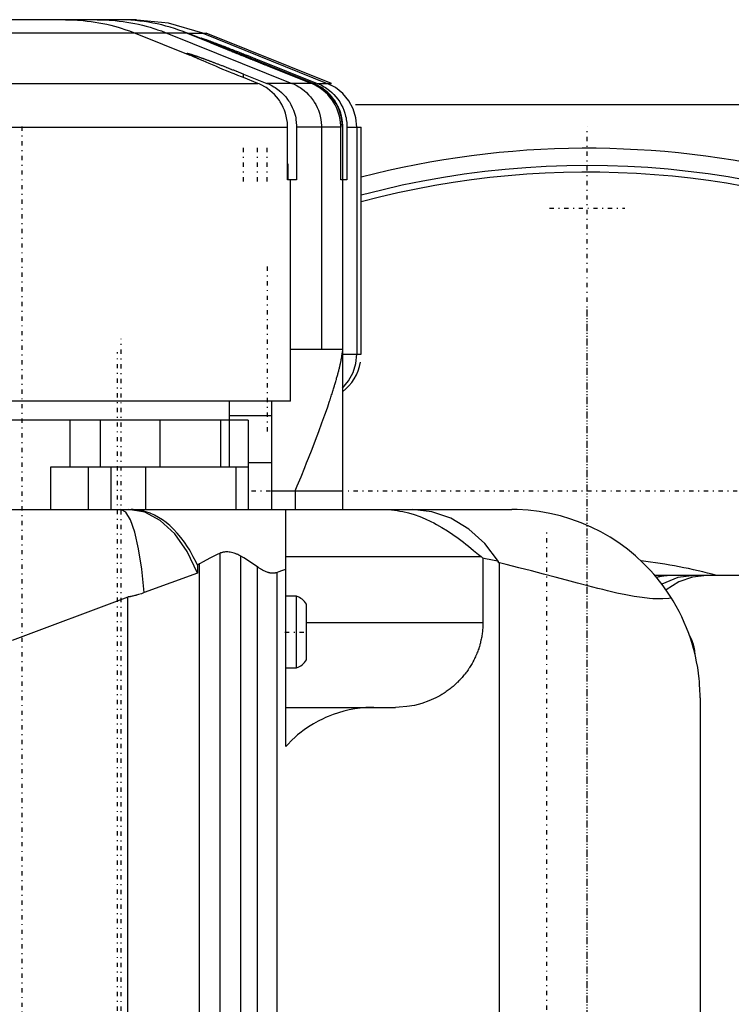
# Model space of a CAD drawing. Extents: x -526 to 218, y -128 to 128.
# Tile 7 of 9: x -60 to 15, y 4 to 109. Entities that reach past the tile are written whole.
import ezdxf

# ---------------------------------------------------------------- set-up
doc = ezdxf.new("R2010")
doc.units = 0
doc.linetypes.add('CENTER', pattern=[1.5, 0.45, -0.5, 0.05, -0.5])
doc.layers.add('AM_0', color=7, linetype='CONTINUOUS')
doc.layers.add('AM_7', color=7, linetype='CENTER')

msp = doc.modelspace()

# ---------------------------------------------------------------- linework, layer by layer
at = {"layer": 'AM_0', "color": 7, "linetype": 'CONTINUOUS'}
for p, q in [((-47.9, 109), (-128.1, 109)), ((-42.48, 107.57), (-135.52, 107.57)), ((-48.01, 107.57), (-42.21, 105.25)), ((-44.63, 107.57), (-31.35, 102.24)), ((-42.48, 107.57), (-29.14, 102.24)), ((-42.43, 107.57), (-40.48, 107.57)), ((-29.1, 102.24), (-42.43, 107.57)), ((-40.83, 107.57), (-27.6, 102.24)), ((-27.14, 102.24), (-40.48, 107.57)), ((-35, 104.6), (-35, 104.77)), ((-35, 104.77), (-28.66, 102.24)), ((-29.09, 102.24), (-35, 104.6)), ((-34, 104.11), (-34, 104.18)), ((-34, 104.18), (-29.15, 102.24)), ((-29.33, 102.24), (-34, 104.11)), ((-36.5, 102.85), (-36.5, 103.23)), ((-36.5, 103.23), (-34.02, 102.24)), ((-34.98, 102.24), (-36.5, 102.85)), ((-80.1, 102.24), (-34.98, 102.24)), ((-29.33, 102.24), (-34.02, 102.24)), ((-28.66, 102.24), (-27.14, 102.24)), ((-24.61, 100), (25.5, 100)), ((-81.47, 97.6), (-31.82, 97.6)), ((-31.82, 92), (-31.82, 97.6)), ((-26.18, 97.6), (-30.86, 97.6)), ((-30.86, 97.6), (-30.86, 92)), ((-28.22, 97.6), (-28.22, 74)), ((-26.18, 92), (-26.18, 97.6)), ((-26, 97.6), (-26, 73.43)), ((-26, 97.6), (-26, 92)), ((-26, 97.6), (-26, 57)), ((-25.95, 73.5), (-25.95, 97.6)), ((-25.95, 92), (-25.95, 97.6)), ((-25.51, 97.6), (-24, 97.6)), ((-25.51, 97.6), (-25.51, 92)), ((-24.48, 97.6), (-24.48, 73.5)), ((-24, 73.5), (-24, 97.6)), ((-31.75, 93.65), (-31.81, 93.65)), ((-31.75, 92), (-31.75, 93.65)), ((-30.86, 92), (-31.82, 92)), ((-31.56, 92), (-31.56, 74)), ((-26, 92), (-26.18, 92)), ((-25.51, 92), (-25.95, 92)), ((-26, 74), (-31.56, 74)), ((-31.5, 68.5), (-31.5, 74)), ((-25.95, 73.5), (-24, 73.5)), ((-31.5, 68.5), (-120.07, 68.5)), ((-38, 61.5), (-38, 68.5)), ((-33.5, 57), (-33.5, 68.5)), ((-38, 67), (-33.5, 67)), ((-36, 66.5), (-120.07, 66.5)), ((-54.94, 66.5), (-54.94, 61.5)), ((-51.71, 66.5), (-51.71, 61.5)), ((-45.39, 66.5), (-45.39, 61.5)), ((-38.96, 66.5), (-38.96, 61.5)), ((-36, 66.5), (-36, 57)), ((-36, 62), (-33.5, 62)), ((-57, 61.5), (-57, 57)), ((-36, 61.5), (-57, 61.5)), ((-53, 61.5), (-53, 57)), ((-50.6, 61.5), (-50.6, 57)), ((-46.91, 61.5), (-46.91, 57)), ((-37.31, 61.5), (-37.31, 57)), ((-33.5, 59), (-26, 59)), ((-31, 59), (-31, 57)), ((-122, 57), (-8, 57)), ((-32, 31.86), (-32, 57)), ((-38.99, -52.37), (-38.99, 52.37)), ((-41.16, 51.23), (-41.39, 51.1)), ((-41.16, -51.23), (-41.16, 51.23)), ((-36.8, -52.06), (-36.8, 52.06)), ((-32, 52), (-11.27, 52)), ((-11.27, 52), (-11.07, 51.83)), ((-11.07, 51.83), (-11.07, 45)), ((-9.42, 51.36), (-9.42, 51.48)), ((-9.3, 51.33), (-9.42, 51.36)), ((-9.3, -51.33), (-9.3, 51.33)), ((-41.39, 50.25), (-47.04, 48.18)), ((-41.39, 51.1), (-41.39, 50.25)), ((-35, -50.91), (-35, 50.91)), ((-32.91, -50.32), (-32.91, 50.32)), ((68.01, 50), (7.2, 50)), ((-48.79, 47.71), (-61.07, 43.11)), ((-48.79, -3.53), (-48.79, 47.71)), ((-30.88, 47.8), (-32, 47.8)), ((-30.88, 40.2), (-30.88, 47.8)), ((-29.8, 41.05), (-29.8, 46.95)), ((-29.8, 45), (-11.07, 45)), ((-32, 40.2), (-30.88, 40.2)), ((12, 37), (12, -37)), ((-32, 36), (-20.36, 36))]:
    msp.add_line(p, q, dxfattribs=at)
for points in [[(-40.83, 107.57), (-44.45, 108.64), (-48.2, 109)], [(-24.48, 97.6), (-24.57, 98.59), (-24.86, 99.53), (-25.33, 100.4), (-25.96, 101.16), (-26.73, 101.79), (-27.6, 102.24)], [(-26, 69.9), (-25.35, 70.66), (-24.87, 71.54), (-24.58, 72.5), (-24.48, 73.5)], [(-47.04, 48.18), (-47.3, 50.66), (-47.64, 52.83), (-48.04, 54.6), (-48.5, 55.92), (-49, 56.73), (-49.52, 57)], [(-41.39, 50.25), (-42.48, 52.55), (-43.81, 54.44), (-45.34, 55.84), (-46.99, 56.71), (-48.71, 57)], [(-9.42, 51.48), (-10.88, 53.38), (-12.58, 54.93), (-14.47, 56.07), (-16.49, 56.76), (-18.58, 57)], [(11.39, 50), (9.63, 49.77), (7.95, 49.07)], [(12.71, 50), (11.2, 49.83), (9.74, 49.32), (8.38, 48.48)]]:
    msp.add_lwpolyline(points, dxfattribs=at)
for points in [[(-55.42, 109, 0), (-55.21, 109, 0), (-54.78, 108.99, 0), (-54.36, 108.97, 0), (-54.15, 108.96, 0), (-53.94, 108.95, 0), (-53.52, 108.91, 0), (-53.1, 108.86, 0), (-52.68, 108.81, 0), (-52.27, 108.75, 0), (-51.85, 108.68, 0), (-51.64, 108.64, 0), (-51.44, 108.6, 0), (-51.02, 108.51, 0), (-50.61, 108.41, 0), (-50.21, 108.31, 0), (-49.8, 108.19, 0), (-49.4, 108.07, 0), (-49.2, 108.01, 0), (-49, 107.94, 0), (-48.6, 107.8, 0), (-48.2, 107.65, 0), (-48.01, 107.57, 0)], [(-52.03, 109, 0), (-51.82, 109, 0), (-51.39, 108.99, 0), (-50.97, 108.97, 0), (-50.76, 108.96, 0), (-50.55, 108.95, 0), (-50.13, 108.91, 0), (-49.71, 108.86, 0), (-49.3, 108.81, 0), (-48.88, 108.75, 0), (-48.47, 108.68, 0), (-48.26, 108.64, 0), (-48.05, 108.6, 0), (-47.64, 108.51, 0), (-47.23, 108.41, 0), (-46.83, 108.31, 0), (-46.42, 108.19, 0), (-46.02, 108.07, 0), (-45.82, 108, 0), (-45.62, 107.94, 0), (-45.22, 107.8, 0), (-44.83, 107.65, 0), (-44.63, 107.57, 0)], [(-35, 104.6, 0), (-35.04, 104.62, 0), (-35.12, 104.65, 0), (-35.2, 104.68, 0), (-35.24, 104.7, 0), (-35.28, 104.72, 0), (-35.37, 104.75, 0), (-35.45, 104.78, 0), (-35.53, 104.82, 0), (-35.61, 104.85, 0), (-35.7, 104.88, 0), (-35.74, 104.9, 0), (-35.78, 104.92, 0), (-35.86, 104.95, 0), (-35.95, 104.98, 0), (-36.03, 105.02, 0), (-36.11, 105.05, 0), (-36.2, 105.08, 0), (-36.24, 105.1, 0), (-36.28, 105.12, 0), (-36.36, 105.15, 0), (-36.45, 105.18, 0), (-36.49, 105.2, 0), (-36.53, 105.22, 0), (-36.61, 105.25, 0), (-36.7, 105.28, 0), (-36.74, 105.3, 0), (-36.78, 105.32, 0), (-36.86, 105.35, 0), (-36.94, 105.38, 0), (-37.03, 105.41, 0), (-37.11, 105.45, 0), (-37.19, 105.48, 0), (-37.23, 105.5, 0), (-37.27, 105.51, 0), (-37.35, 105.54, 0), (-37.43, 105.58, 0), (-37.51, 105.61, 0), (-37.59, 105.64, 0), (-37.66, 105.67, 0), (-37.7, 105.69, 0), (-37.74, 105.7, 0), (-37.82, 105.73, 0), (-37.9, 105.76, 0), (-37.97, 105.79, 0), (-38.05, 105.82, 0), (-38.12, 105.85, 0), (-38.16, 105.87, 0), (-38.2, 105.88, 0), (-38.27, 105.91, 0), (-38.34, 105.94, 0), (-38.41, 105.97, 0), (-38.48, 106, 0), (-38.55, 106.03, 0), (-38.59, 106.04, 0), (-38.62, 106.06, 0), (-38.69, 106.08, 0), (-38.76, 106.11, 0), (-38.83, 106.14, 0), (-38.89, 106.16, 0), (-38.96, 106.19, 0), (-38.99, 106.2, 0), (-39.02, 106.22, 0), (-39.08, 106.24, 0), (-39.14, 106.27, 0), (-39.17, 106.28, 0), (-39.2, 106.29, 0), (-39.26, 106.31, 0), (-39.32, 106.34, 0), (-39.35, 106.35, 0), (-39.38, 106.36, 0), (-39.44, 106.39, 0), (-39.49, 106.41, 0), (-39.55, 106.43, 0), (-39.61, 106.45, 0), (-39.66, 106.48, 0), (-39.69, 106.49, 0), (-39.72, 106.5, 0), (-39.77, 106.52, 0), (-39.82, 106.54, 0), (-39.87, 106.56, 0), (-39.92, 106.58, 0), (-39.97, 106.6, 0), (-40, 106.61, 0), (-40.02, 106.62, 0), (-40.07, 106.64, 0), (-40.12, 106.66, 0), (-40.16, 106.68, 0), (-40.21, 106.7, 0), (-40.25, 106.72, 0), (-40.27, 106.73, 0), (-40.3, 106.74, 0), (-40.34, 106.75, 0), (-40.38, 106.77, 0), (-40.42, 106.79, 0), (-40.46, 106.8, 0), (-40.49, 106.82, 0), (-40.51, 106.83, 0), (-40.53, 106.83, 0), (-40.56, 106.85, 0), (-40.6, 106.86, 0), (-40.63, 106.88, 0), (-40.66, 106.89, 0), (-40.69, 106.9, 0), (-40.7, 106.91, 0), (-40.72, 106.91, 0), (-40.74, 106.93, 0), (-40.77, 106.94, 0), (-40.78, 106.94, 0), (-40.79, 106.95, 0), (-40.82, 106.96, 0), (-40.84, 106.97, 0), (-40.85, 106.97, 0), (-40.86, 106.98, 0), (-40.88, 106.99, 0), (-40.9, 106.99, 0), (-40.91, 107, 0), (-40.93, 107.01, 0), (-40.94, 107.01, 0), (-40.95, 107.02, 0), (-40.95, 107.02, 0), (-40.96, 107.03, 0), (-40.97, 107.03, 0), (-40.98, 107.03, 0), (-40.99, 107.04, 0), (-40.99, 107.04, 0), (-40.99, 107.04, 0), (-41, 107.04, 0), (-41, 107.05, 0), (-41, 107.05, 0), (-41, 107.05, 0)], [(-41, 107.05, 0), (-41, 107.05, 0), (-41, 107.05, 0), (-41, 107.05, 0), (-40.99, 107.05, 0), (-40.99, 107.05, 0), (-40.99, 107.05, 0), (-40.98, 107.05, 0), (-40.97, 107.05, 0), (-40.96, 107.04, 0), (-40.95, 107.04, 0), (-40.95, 107.04, 0), (-40.94, 107.04, 0), (-40.93, 107.03, 0), (-40.91, 107.03, 0), (-40.9, 107.02, 0), (-40.88, 107.02, 0), (-40.86, 107.01, 0), (-40.85, 107.01, 0), (-40.84, 107.01, 0), (-40.82, 107, 0), (-40.8, 106.99, 0), (-40.79, 106.99, 0), (-40.78, 106.98, 0), (-40.75, 106.98, 0), (-40.72, 106.97, 0), (-40.71, 106.96, 0), (-40.7, 106.96, 0), (-40.67, 106.95, 0), (-40.64, 106.94, 0), (-40.61, 106.92, 0), (-40.57, 106.91, 0), (-40.54, 106.9, 0), (-40.52, 106.89, 0), (-40.5, 106.89, 0), (-40.47, 106.88, 0), (-40.43, 106.86, 0), (-40.39, 106.85, 0), (-40.35, 106.83, 0), (-40.31, 106.82, 0), (-40.29, 106.81, 0), (-40.26, 106.8, 0), (-40.22, 106.79, 0), (-40.17, 106.77, 0), (-40.13, 106.75, 0), (-40.08, 106.74, 0), (-40.03, 106.72, 0), (-40.01, 106.71, 0), (-39.98, 106.7, 0), (-39.93, 106.68, 0), (-39.88, 106.66, 0), (-39.83, 106.64, 0), (-39.78, 106.62, 0), (-39.72, 106.6, 0), (-39.7, 106.59, 0), (-39.67, 106.58, 0), (-39.61, 106.56, 0), (-39.56, 106.54, 0), (-39.5, 106.52, 0), (-39.44, 106.5, 0), (-39.38, 106.47, 0), (-39.35, 106.46, 0), (-39.32, 106.45, 0), (-39.26, 106.43, 0), (-39.2, 106.41, 0), (-39.17, 106.4, 0), (-39.14, 106.38, 0), (-39.08, 106.36, 0), (-39.02, 106.34, 0), (-38.99, 106.33, 0), (-38.96, 106.31, 0), (-38.89, 106.29, 0), (-38.83, 106.27, 0), (-38.76, 106.24, 0), (-38.7, 106.22, 0), (-38.63, 106.19, 0), (-38.6, 106.18, 0), (-38.56, 106.16, 0), (-38.49, 106.14, 0), (-38.42, 106.11, 0), (-38.35, 106.08, 0), (-38.28, 106.06, 0), (-38.21, 106.03, 0), (-38.17, 106.01, 0), (-38.13, 106, 0), (-38.06, 105.97, 0), (-37.99, 105.94, 0), (-37.91, 105.91, 0), (-37.84, 105.88, 0), (-37.76, 105.85, 0), (-37.72, 105.84, 0), (-37.68, 105.82, 0), (-37.6, 105.79, 0), (-37.52, 105.76, 0), (-37.45, 105.73, 0), (-37.37, 105.7, 0), (-37.29, 105.67, 0), (-37.25, 105.66, 0), (-37.21, 105.64, 0), (-37.13, 105.61, 0), (-37.04, 105.58, 0), (-36.96, 105.55, 0), (-36.88, 105.51, 0), (-36.8, 105.48, 0), (-36.76, 105.46, 0), (-36.72, 105.45, 0), (-36.63, 105.42, 0), (-36.55, 105.38, 0), (-36.51, 105.37, 0), (-36.47, 105.35, 0), (-36.38, 105.32, 0), (-36.3, 105.28, 0), (-36.26, 105.27, 0), (-36.21, 105.25, 0), (-36.13, 105.22, 0), (-36.05, 105.19, 0), (-35.96, 105.15, 0), (-35.88, 105.12, 0), (-35.79, 105.09, 0), (-35.75, 105.07, 0), (-35.71, 105.05, 0), (-35.62, 105.02, 0), (-35.54, 104.99, 0), (-35.46, 104.95, 0), (-35.37, 104.92, 0), (-35.29, 104.89, 0), (-35.25, 104.87, 0), (-35.21, 104.85, 0), (-35.12, 104.82, 0), (-35.04, 104.79, 0), (-35, 104.77, 0)], [(-34, 104.11, 0), (-34.04, 104.13, 0), (-34.12, 104.16, 0), (-34.2, 104.19, 0), (-34.24, 104.21, 0), (-34.28, 104.22, 0), (-34.37, 104.26, 0), (-34.45, 104.29, 0), (-34.53, 104.32, 0), (-34.61, 104.36, 0), (-34.69, 104.39, 0), (-34.74, 104.41, 0), (-34.78, 104.42, 0), (-34.86, 104.45, 0), (-34.94, 104.49, 0), (-35.03, 104.52, 0), (-35.11, 104.56, 0), (-35.19, 104.59, 0), (-35.23, 104.61, 0), (-35.28, 104.62, 0), (-35.36, 104.66, 0), (-35.44, 104.69, 0), (-35.48, 104.71, 0), (-35.52, 104.72, 0), (-35.61, 104.76, 0), (-35.69, 104.79, 0), (-35.73, 104.81, 0), (-35.77, 104.82, 0), (-35.86, 104.85, 0), (-35.94, 104.89, 0), (-36.02, 104.92, 0), (-36.1, 104.95, 0), (-36.18, 104.99, 0), (-36.22, 105, 0), (-36.26, 105.02, 0), (-36.34, 105.05, 0), (-36.42, 105.08, 0), (-36.5, 105.12, 0), (-36.58, 105.15, 0), (-36.66, 105.18, 0), (-36.7, 105.19, 0), (-36.74, 105.21, 0), (-36.81, 105.24, 0), (-36.89, 105.27, 0), (-36.97, 105.3, 0), (-37.04, 105.33, 0), (-37.12, 105.36, 0), (-37.15, 105.38, 0), (-37.19, 105.39, 0), (-37.26, 105.42, 0), (-37.34, 105.45, 0), (-37.41, 105.48, 0), (-37.48, 105.51, 0), (-37.55, 105.54, 0), (-37.58, 105.55, 0), (-37.62, 105.57, 0), (-37.69, 105.6, 0), (-37.75, 105.62, 0), (-37.82, 105.65, 0), (-37.89, 105.68, 0), (-37.95, 105.7, 0), (-37.98, 105.72, 0), (-38.02, 105.73, 0), (-38.08, 105.76, 0), (-38.14, 105.78, 0), (-38.17, 105.79, 0), (-38.2, 105.81, 0), (-38.26, 105.83, 0), (-38.32, 105.86, 0), (-38.35, 105.87, 0), (-38.38, 105.88, 0), (-38.44, 105.9, 0), (-38.49, 105.93, 0), (-38.55, 105.95, 0), (-38.6, 105.97, 0), (-38.66, 105.99, 0), (-38.69, 106.01, 0), (-38.71, 106.02, 0), (-38.77, 106.04, 0), (-38.82, 106.06, 0), (-38.87, 106.08, 0), (-38.92, 106.1, 0), (-38.97, 106.12, 0), (-39, 106.13, 0), (-39.02, 106.14, 0), (-39.07, 106.16, 0), (-39.12, 106.18, 0), (-39.16, 106.2, 0), (-39.21, 106.22, 0), (-39.25, 106.24, 0), (-39.27, 106.25, 0), (-39.29, 106.26, 0), (-39.34, 106.27, 0), (-39.38, 106.29, 0), (-39.42, 106.31, 0), (-39.45, 106.32, 0), (-39.49, 106.34, 0), (-39.51, 106.35, 0), (-39.53, 106.35, 0), (-39.56, 106.37, 0), (-39.6, 106.38, 0), (-39.63, 106.4, 0), (-39.66, 106.41, 0), (-39.69, 106.42, 0), (-39.7, 106.43, 0), (-39.72, 106.43, 0), (-39.74, 106.45, 0), (-39.77, 106.46, 0), (-39.78, 106.46, 0), (-39.79, 106.47, 0), (-39.82, 106.48, 0), (-39.84, 106.49, 0), (-39.85, 106.49, 0), (-39.86, 106.49, 0), (-39.88, 106.5, 0), (-39.9, 106.51, 0), (-39.91, 106.52, 0), (-39.93, 106.52, 0), (-39.94, 106.53, 0), (-39.95, 106.53, 0), (-39.95, 106.54, 0), (-39.96, 106.54, 0), (-39.97, 106.54, 0), (-39.98, 106.55, 0), (-39.99, 106.55, 0), (-39.99, 106.55, 0), (-39.99, 106.56, 0), (-40, 106.56, 0), (-40, 106.56, 0), (-40, 106.56, 0), (-40, 106.56, 0)], [(-40, 106.56, 0), (-40, 106.56, 0), (-40, 106.56, 0), (-40, 106.56, 0), (-39.99, 106.56, 0), (-39.99, 106.56, 0), (-39.99, 106.56, 0), (-39.98, 106.55, 0), (-39.97, 106.55, 0), (-39.96, 106.55, 0), (-39.95, 106.54, 0), (-39.95, 106.54, 0), (-39.94, 106.54, 0), (-39.93, 106.54, 0), (-39.91, 106.53, 0), (-39.9, 106.52, 0), (-39.88, 106.52, 0), (-39.86, 106.51, 0), (-39.85, 106.51, 0), (-39.84, 106.5, 0), (-39.82, 106.5, 0), (-39.8, 106.49, 0), (-39.79, 106.48, 0), (-39.77, 106.48, 0), (-39.75, 106.47, 0), (-39.72, 106.46, 0), (-39.71, 106.45, 0), (-39.69, 106.45, 0), (-39.66, 106.43, 0), (-39.63, 106.42, 0), (-39.6, 106.41, 0), (-39.57, 106.4, 0), (-39.53, 106.38, 0), (-39.51, 106.38, 0), (-39.5, 106.37, 0), (-39.46, 106.36, 0), (-39.42, 106.34, 0), (-39.38, 106.33, 0), (-39.34, 106.31, 0), (-39.3, 106.29, 0), (-39.28, 106.28, 0), (-39.26, 106.28, 0), (-39.21, 106.26, 0), (-39.17, 106.24, 0), (-39.12, 106.22, 0), (-39.07, 106.2, 0), (-39.02, 106.18, 0), (-39, 106.18, 0), (-38.98, 106.17, 0), (-38.93, 106.15, 0), (-38.87, 106.13, 0), (-38.82, 106.1, 0), (-38.77, 106.08, 0), (-38.72, 106.06, 0), (-38.69, 106.05, 0), (-38.66, 106.04, 0), (-38.61, 106.02, 0), (-38.55, 106, 0), (-38.49, 105.97, 0), (-38.44, 105.95, 0), (-38.38, 105.93, 0), (-38.35, 105.92, 0), (-38.32, 105.91, 0), (-38.26, 105.88, 0), (-38.2, 105.86, 0), (-38.17, 105.85, 0), (-38.14, 105.84, 0), (-38.08, 105.81, 0), (-38.02, 105.79, 0), (-37.99, 105.77, 0), (-37.95, 105.76, 0), (-37.89, 105.73, 0), (-37.82, 105.71, 0), (-37.76, 105.68, 0), (-37.69, 105.66, 0), (-37.62, 105.63, 0), (-37.59, 105.61, 0), (-37.55, 105.6, 0), (-37.48, 105.57, 0), (-37.41, 105.55, 0), (-37.34, 105.52, 0), (-37.27, 105.49, 0), (-37.2, 105.46, 0), (-37.16, 105.44, 0), (-37.12, 105.43, 0), (-37.05, 105.4, 0), (-36.97, 105.37, 0), (-36.9, 105.34, 0), (-36.82, 105.31, 0), (-36.74, 105.28, 0), (-36.7, 105.26, 0), (-36.67, 105.25, 0), (-36.59, 105.22, 0), (-36.51, 105.18, 0), (-36.43, 105.15, 0), (-36.35, 105.12, 0), (-36.27, 105.09, 0), (-36.23, 105.07, 0), (-36.19, 105.06, 0), (-36.11, 105.02, 0), (-36.03, 104.99, 0), (-35.95, 104.96, 0), (-35.86, 104.93, 0), (-35.78, 104.89, 0), (-35.74, 104.88, 0), (-35.7, 104.86, 0), (-35.62, 104.83, 0), (-35.53, 104.8, 0), (-35.49, 104.78, 0), (-35.45, 104.76, 0), (-35.37, 104.73, 0), (-35.28, 104.7, 0), (-35.24, 104.68, 0), (-35.2, 104.66, 0), (-35.12, 104.63, 0), (-35.03, 104.6, 0), (-34.95, 104.56, 0), (-34.87, 104.53, 0), (-34.78, 104.5, 0), (-34.74, 104.48, 0), (-34.7, 104.46, 0), (-34.62, 104.43, 0), (-34.53, 104.4, 0), (-34.45, 104.36, 0), (-34.37, 104.33, 0), (-34.29, 104.3, 0), (-34.24, 104.28, 0), (-34.2, 104.26, 0), (-34.12, 104.23, 0), (-34.04, 104.2, 0), (-34, 104.18, 0)], [(-42.5, 105.43, 0), (-42.5, 105.43, 0), (-42.5, 105.43, 0), (-42.5, 105.43, 0), (-42.49, 105.43, 0), (-42.49, 105.43, 0), (-42.49, 105.43, 0), (-42.48, 105.44, 0), (-42.47, 105.43, 0), (-42.46, 105.43, 0), (-42.45, 105.43, 0), (-42.45, 105.43, 0), (-42.44, 105.43, 0), (-42.43, 105.43, 0), (-42.42, 105.43, 0), (-42.4, 105.42, 0), (-42.38, 105.42, 0), (-42.37, 105.42, 0), (-42.36, 105.41, 0), (-42.35, 105.41, 0), (-42.33, 105.41, 0), (-42.31, 105.4, 0), (-42.3, 105.4, 0), (-42.28, 105.39, 0), (-42.26, 105.39, 0), (-42.24, 105.38, 0), (-42.22, 105.38, 0), (-42.21, 105.37, 0), (-42.18, 105.36, 0), (-42.15, 105.35, 0), (-42.12, 105.35, 0), (-42.09, 105.34, 0), (-42.06, 105.33, 0), (-42.04, 105.32, 0), (-42.03, 105.31, 0), (-41.99, 105.3, 0), (-41.96, 105.29, 0), (-41.92, 105.28, 0), (-41.88, 105.27, 0), (-41.84, 105.25, 0), (-41.82, 105.25, 0), (-41.8, 105.24, 0), (-41.76, 105.23, 0), (-41.72, 105.21, 0), (-41.67, 105.2, 0), (-41.63, 105.18, 0), (-41.58, 105.17, 0), (-41.56, 105.16, 0), (-41.54, 105.15, 0), (-41.49, 105.13, 0), (-41.44, 105.12, 0), (-41.39, 105.1, 0), (-41.34, 105.08, 0), (-41.29, 105.06, 0), (-41.26, 105.05, 0), (-41.23, 105.04, 0), (-41.18, 105.02, 0), (-41.12, 105, 0), (-41.07, 104.98, 0), (-41.01, 104.96, 0), (-40.95, 104.94, 0), (-40.92, 104.93, 0), (-40.89, 104.92, 0), (-40.83, 104.9, 0), (-40.77, 104.88, 0), (-40.74, 104.87, 0), (-40.71, 104.85, 0), (-40.65, 104.83, 0), (-40.59, 104.81, 0), (-40.55, 104.8, 0), (-40.52, 104.78, 0), (-40.46, 104.76, 0), (-40.39, 104.74, 0), (-40.32, 104.71, 0), (-40.26, 104.69, 0), (-40.19, 104.66, 0), (-40.15, 104.65, 0), (-40.12, 104.63, 0), (-40.05, 104.61, 0), (-39.98, 104.58, 0), (-39.91, 104.55, 0), (-39.83, 104.53, 0), (-39.76, 104.5, 0), (-39.72, 104.49, 0), (-39.69, 104.47, 0), (-39.61, 104.44, 0), (-39.54, 104.42, 0), (-39.46, 104.39, 0), (-39.39, 104.36, 0), (-39.31, 104.33, 0), (-39.27, 104.31, 0), (-39.23, 104.3, 0), (-39.15, 104.27, 0), (-39.08, 104.24, 0), (-39, 104.21, 0), (-38.92, 104.18, 0), (-38.84, 104.15, 0), (-38.8, 104.13, 0), (-38.76, 104.12, 0), (-38.67, 104.09, 0), (-38.59, 104.05, 0), (-38.51, 104.02, 0), (-38.43, 103.99, 0), (-38.35, 103.96, 0), (-38.3, 103.94, 0), (-38.26, 103.93, 0), (-38.18, 103.89, 0), (-38.1, 103.86, 0), (-38.05, 103.84, 0), (-38.01, 103.83, 0), (-37.93, 103.79, 0), (-37.84, 103.76, 0), (-37.8, 103.75, 0), (-37.76, 103.73, 0), (-37.67, 103.69, 0), (-37.58, 103.66, 0), (-37.5, 103.63, 0), (-37.41, 103.59, 0), (-37.33, 103.56, 0), (-37.28, 103.54, 0), (-37.24, 103.53, 0), (-37.15, 103.49, 0), (-37.07, 103.46, 0), (-36.98, 103.42, 0), (-36.89, 103.39, 0), (-36.81, 103.35, 0), (-36.76, 103.34, 0), (-36.72, 103.32, 0), (-36.63, 103.28, 0), (-36.54, 103.25, 0), (-36.5, 103.23, 0)], [(-42.21, 105.25, 0), (-42.23, 105.26, 0), (-42.26, 105.28, 0), (-42.29, 105.29, 0), (-42.3, 105.3, 0), (-42.31, 105.3, 0), (-42.34, 105.32, 0), (-42.36, 105.33, 0), (-42.38, 105.34, 0), (-42.4, 105.35, 0), (-42.42, 105.36, 0), (-42.43, 105.37, 0), (-42.44, 105.37, 0), (-42.45, 105.38, 0), (-42.46, 105.39, 0), (-42.47, 105.4, 0), (-42.48, 105.4, 0), (-42.49, 105.41, 0), (-42.49, 105.41, 0), (-42.49, 105.42, 0), (-42.5, 105.42, 0), (-42.5, 105.43, 0), (-42.5, 105.43, 0)], [(-36.5, 102.85, 0), (-36.7, 102.93, 0), (-37.1, 103.08, 0), (-37.49, 103.24, 0), (-37.69, 103.32, 0), (-37.89, 103.4, 0), (-38.29, 103.57, 0), (-38.68, 103.73, 0), (-39.07, 103.89, 0), (-39.44, 104.05, 0), (-39.81, 104.2, 0), (-39.98, 104.28, 0), (-40.15, 104.35, 0), (-40.48, 104.49, 0), (-40.78, 104.62, 0), (-41.06, 104.74, 0), (-41.21, 104.81, 0), (-41.25, 104.83, 0), (-41.29, 104.85, 0), (-41.32, 104.85, 0), (-41.34, 104.86, 0), (-41.38, 104.88, 0), (-41.42, 104.9, 0), (-41.46, 104.92, 0), (-41.5, 104.94, 0), (-41.54, 104.95, 0), (-41.56, 104.96, 0), (-41.58, 104.97, 0), (-41.61, 104.99, 0), (-41.65, 105, 0), (-41.67, 105.01, 0), (-41.69, 105.02, 0), (-41.73, 105.04, 0), (-41.76, 105.05, 0), (-41.78, 105.06, 0), (-41.8, 105.07, 0), (-41.83, 105.08, 0), (-41.86, 105.1, 0), (-41.9, 105.11, 0), (-41.93, 105.13, 0), (-41.96, 105.14, 0), (-41.97, 105.15, 0), (-41.99, 105.15, 0), (-42.02, 105.17, 0), (-42.05, 105.18, 0), (-42.07, 105.19, 0), (-42.1, 105.2, 0), (-42.13, 105.21, 0), (-42.14, 105.22, 0), (-42.15, 105.23, 0), (-42.18, 105.24, 0), (-42.2, 105.25, 0), (-42.21, 105.25, 0)], [(-31.82, 97.6, 0), (-31.82, 97.76, 0), (-31.84, 98.09, 0), (-31.89, 98.42, 0), (-31.92, 98.59, 0), (-31.96, 98.75, 0), (-32.04, 99.08, 0), (-32.15, 99.39, 0), (-32.28, 99.68, 0), (-32.42, 99.98, 0), (-32.6, 100.27, 0), (-32.69, 100.41, 0), (-32.79, 100.55, 0), (-33, 100.81, 0), (-33.21, 101.06, 0), (-33.44, 101.28, 0), (-33.69, 101.49, 0), (-33.96, 101.7, 0), (-34.1, 101.79, 0), (-34.25, 101.88, 0), (-34.54, 102.04, 0), (-34.84, 102.18, 0), (-34.98, 102.24, 0)], [(-34.02, 102.24, 0), (-33.86, 102.18, 0), (-33.56, 102.04, 0), (-33.27, 101.87, 0), (-33.13, 101.79, 0), (-33, 101.69, 0), (-32.73, 101.49, 0), (-32.48, 101.28, 0), (-32.24, 101.05, 0), (-32.02, 100.8, 0), (-31.82, 100.54, 0), (-31.72, 100.4, 0), (-31.63, 100.27, 0), (-31.47, 99.98, 0), (-31.32, 99.68, 0), (-31.19, 99.38, 0), (-31.08, 99.07, 0), (-30.99, 98.75, 0), (-30.96, 98.59, 0), (-30.93, 98.42, 0), (-30.89, 98.1, 0), (-30.86, 97.77, 0), (-30.86, 97.6, 0)], [(-31.35, 102.24, 0), (-31.2, 102.18, 0), (-30.9, 102.04, 0), (-30.61, 101.87, 0), (-30.47, 101.79, 0), (-30.34, 101.69, 0), (-30.07, 101.49, 0), (-29.82, 101.28, 0), (-29.59, 101.04, 0), (-29.37, 100.8, 0), (-29.17, 100.54, 0), (-29.07, 100.4, 0), (-28.98, 100.26, 0), (-28.82, 99.98, 0), (-28.67, 99.68, 0), (-28.54, 99.38, 0), (-28.44, 99.06, 0), (-28.35, 98.75, 0), (-28.32, 98.58, 0), (-28.29, 98.42, 0), (-28.24, 98.1, 0), (-28.22, 97.77, 0), (-28.22, 97.6, 0)], [(-26.18, 97.6, 0), (-26.18, 97.76, 0), (-26.2, 98.09, 0), (-26.25, 98.42, 0), (-26.28, 98.59, 0), (-26.31, 98.75, 0), (-26.4, 99.08, 0), (-26.51, 99.39, 0), (-26.63, 99.68, 0), (-26.78, 99.97, 0), (-26.95, 100.26, 0), (-27.04, 100.41, 0), (-27.14, 100.55, 0), (-27.35, 100.81, 0), (-27.56, 101.05, 0), (-27.79, 101.27, 0), (-28.04, 101.49, 0), (-28.31, 101.69, 0), (-28.45, 101.79, 0), (-28.59, 101.88, 0), (-28.89, 102.04, 0), (-29.18, 102.18, 0), (-29.33, 102.24, 0)], [(-29.15, 102.24, 0), (-29, 102.18, 0), (-28.71, 102.04, 0), (-28.41, 101.88, 0), (-28.27, 101.79, 0), (-28.13, 101.69, 0), (-27.86, 101.49, 0), (-27.61, 101.27, 0), (-27.39, 101.05, 0), (-27.17, 100.81, 0), (-26.96, 100.54, 0), (-26.86, 100.41, 0), (-26.77, 100.26, 0), (-26.6, 99.97, 0), (-26.45, 99.68, 0), (-26.33, 99.39, 0), (-26.23, 99.08, 0), (-26.14, 98.75, 0), (-26.1, 98.59, 0), (-26.07, 98.42, 0), (-26.03, 98.09, 0), (-26, 97.76, 0), (-26, 97.6, 0)], [(-29.14, 102.24, 0), (-29.11, 102.23, 0), (-29.04, 102.2, 0), (-28.96, 102.17, 0), (-28.93, 102.15, 0), (-28.89, 102.13, 0), (-28.82, 102.1, 0), (-28.75, 102.06, 0), (-28.67, 102.03, 0), (-28.6, 101.99, 0), (-28.53, 101.95, 0), (-28.49, 101.93, 0), (-28.46, 101.9, 0), (-28.38, 101.86, 0), (-28.31, 101.82, 0), (-28.24, 101.77, 0), (-28.17, 101.72, 0), (-28.1, 101.68, 0), (-28.07, 101.65, 0), (-28.04, 101.63, 0), (-27.97, 101.58, 0), (-27.9, 101.53, 0), (-27.87, 101.5, 0)], [(-25.95, 97.6, 0), (-25.95, 97.76, 0), (-25.97, 98.09, 0), (-26.02, 98.42, 0), (-26.05, 98.59, 0), (-26.08, 98.75, 0), (-26.17, 99.08, 0), (-26.28, 99.39, 0), (-26.4, 99.68, 0), (-26.55, 99.97, 0), (-26.72, 100.26, 0), (-26.81, 100.41, 0), (-26.91, 100.54, 0), (-27.12, 100.81, 0), (-27.33, 101.05, 0), (-27.56, 101.27, 0), (-27.81, 101.49, 0), (-28.08, 101.69, 0), (-28.22, 101.79, 0), (-28.36, 101.88, 0), (-28.66, 102.04, 0), (-28.95, 102.18, 0), (-29.09, 102.24, 0)], [(-28.66, 102.24, 0), (-28.52, 102.18, 0), (-28.22, 102.04, 0), (-27.93, 101.88, 0), (-27.79, 101.79, 0), (-27.64, 101.69, 0), (-27.37, 101.49, 0), (-27.12, 101.28, 0), (-26.9, 101.05, 0), (-26.68, 100.81, 0), (-26.47, 100.55, 0), (-26.37, 100.41, 0), (-26.28, 100.27, 0), (-26.11, 99.97, 0), (-25.96, 99.68, 0), (-25.84, 99.39, 0), (-25.73, 99.08, 0), (-25.65, 98.75, 0), (-25.61, 98.59, 0), (-25.58, 98.42, 0), (-25.53, 98.09, 0), (-25.51, 97.76, 0), (-25.51, 97.6, 0)], [(-27.77, 101.42, 0), (-27.68, 101.34, 0), (-27.51, 101.18, 0), (-27.34, 101.01, 0), (-27.26, 100.92, 0), (-27.19, 100.83, 0), (-27.03, 100.64, 0), (-26.89, 100.44, 0), (-26.75, 100.23, 0), (-26.63, 100.02, 0), (-26.51, 99.81, 0), (-26.46, 99.7, 0), (-26.41, 99.59, 0), (-26.33, 99.38, 0), (-26.25, 99.16, 0), (-26.18, 98.92, 0), (-26.12, 98.68, 0), (-26.07, 98.44, 0), (-26.05, 98.32, 0), (-26.03, 98.19, 0), (-26.01, 97.95, 0), (-26, 97.72, 0), (-26, 97.6, 0)], [(-26.07, 73.14, 0), (-26.05, 73.28, 0), (-26.02, 73.52, 0), (-26, 73.71, 0), (-26, 73.79, 0)], [(-31, 59, 0), (-30.8, 59.5, 0), (-30.39, 60.48, 0), (-30, 61.47, 0), (-29.8, 61.96, 0), (-29.6, 62.45, 0), (-29.22, 63.41, 0), (-28.86, 64.36, 0), (-28.5, 65.29, 0), (-28.17, 66.2, 0), (-27.85, 67.07, 0), (-27.7, 67.5, 0), (-27.56, 67.92, 0), (-27.4, 68.39, 0), (-27.35, 68.52, 0), (-27.31, 68.66, 0), (-27.29, 68.72, 0), (-27.26, 68.79, 0), (-27.22, 68.92, 0), (-27.18, 69.05, 0), (-27.14, 69.17, 0), (-27.1, 69.3, 0), (-27.06, 69.43, 0), (-27.04, 69.49, 0), (-27.02, 69.55, 0), (-26.98, 69.67, 0), (-26.94, 69.8, 0), (-26.91, 69.92, 0), (-26.87, 70.03, 0), (-26.83, 70.15, 0), (-26.82, 70.21, 0), (-26.8, 70.27, 0), (-26.77, 70.38, 0), (-26.73, 70.5, 0), (-26.7, 70.61, 0), (-26.67, 70.72, 0), (-26.64, 70.82, 0), (-26.62, 70.88, 0), (-26.61, 70.93, 0), (-26.58, 71.04, 0), (-26.55, 71.14, 0), (-26.52, 71.24, 0), (-26.49, 71.34, 0), (-26.47, 71.44, 0), (-26.45, 71.49, 0), (-26.44, 71.54, 0), (-26.42, 71.63, 0), (-26.39, 71.73, 0), (-26.38, 71.77, 0), (-26.37, 71.82, 0), (-26.34, 71.91, 0), (-26.32, 72, 0), (-26.31, 72.04, 0), (-26.3, 72.08, 0), (-26.28, 72.17, 0), (-26.26, 72.25, 0), (-26.24, 72.33, 0), (-26.22, 72.41, 0), (-26.21, 72.49, 0), (-26.2, 72.53, 0), (-26.19, 72.57, 0), (-26.17, 72.64, 0), (-26.16, 72.72, 0), (-26.14, 72.79, 0), (-26.13, 72.86, 0), (-26.11, 72.92, 0), (-26.11, 72.96, 0), (-26.1, 72.99, 0), (-26.09, 73.05, 0), (-26.08, 73.11, 0), (-26.07, 73.14, 0)], [(-41.39, 51.1, 0), (-41.54, 51.4, 0), (-41.83, 51.99, 0), (-42.13, 52.53, 0), (-42.28, 52.79, 0), (-42.44, 53.05, 0), (-42.78, 53.55, 0), (-43.15, 54.03, 0), (-43.53, 54.49, 0), (-43.92, 54.91, 0), (-44.32, 55.29, 0), (-44.52, 55.46, 0), (-44.72, 55.62, 0), (-45.12, 55.91, 0), (-45.53, 56.17, 0), (-45.97, 56.41, 0), (-46.41, 56.6, 0), (-46.87, 56.76, 0), (-47.1, 56.83, 0), (-47.32, 56.88, 0), (-47.78, 56.96, 0), (-48.22, 57, 0), (-48.44, 57, 0)], [(-21.69, 57, 0), (-21.38, 57, 0), (-20.78, 56.96, 0), (-20.18, 56.89, 0), (-19.88, 56.84, 0), (-19.58, 56.78, 0), (-18.98, 56.64, 0), (-18.38, 56.46, 0), (-17.78, 56.25, 0), (-17.19, 56.01, 0), (-16.6, 55.74, 0), (-16.3, 55.59, 0), (-16.01, 55.43, 0), (-15.42, 55.1, 0), (-14.84, 54.74, 0), (-14.26, 54.36, 0), (-13.7, 53.95, 0), (-13.14, 53.54, 0), (-12.87, 53.32, 0), (-12.6, 53.11, 0), (-12.06, 52.67, 0), (-11.53, 52.22, 0), (-11.27, 52, 0)], [(8.97, 47.59, 0), (8.68, 48.03, 0), (8.08, 48.89, 0), (7.43, 49.73, 0), (7.08, 50.14, 0), (6.72, 50.54, 0), (5.96, 51.32, 0), (5.15, 52.07, 0), (4.29, 52.78, 0), (3.38, 53.45, 0), (2.43, 54.07, 0), (1.94, 54.36, 0), (1.44, 54.63, 0), (0.42, 55.14, 0), (-0.63, 55.59, 0), (-1.72, 55.99, 0), (-2.83, 56.32, 0), (-3.96, 56.59, 0), (-4.53, 56.7, 0), (-5.1, 56.79, 0), (-6.25, 56.92, 0), (-7.42, 56.99, 0), (-8, 57, 0)], [(-38.99, 52.37, 0), (-39.36, 52.2, 0), (-40.08, 51.84, 0), (-40.8, 51.45, 0), (-41.16, 51.23, 0)], [(-36.8, 52.06, 0), (-36.86, 52.09, 0), (-36.99, 52.16, 0), (-37.12, 52.22, 0), (-37.18, 52.25, 0), (-37.24, 52.27, 0), (-37.37, 52.32, 0), (-37.51, 52.37, 0), (-37.64, 52.41, 0), (-37.77, 52.44, 0), (-37.9, 52.47, 0), (-37.96, 52.48, 0), (-38.03, 52.48, 0), (-38.15, 52.5, 0), (-38.28, 52.5, 0), (-38.4, 52.5, 0), (-38.52, 52.49, 0), (-38.63, 52.47, 0), (-38.69, 52.46, 0), (-38.74, 52.45, 0), (-38.84, 52.42, 0), (-38.94, 52.39, 0), (-38.99, 52.37, 0)], [(-35, 50.91, 0), (-35.28, 51.1, 0), (-35.87, 51.49, 0), (-36.48, 51.87, 0), (-36.8, 52.06, 0)], [(-9.42, 51.48, 0), (-9.69, 51.54, 0), (-10.24, 51.66, 0), (-10.8, 51.78, 0), (-11.07, 51.83, 0)], [(8.97, 47.59, 0), (8.67, 47.55, 0), (8.04, 47.51, 0), (7.36, 47.51, 0), (6.99, 47.53, 0), (6.62, 47.56, 0), (5.83, 47.65, 0), (4.99, 47.78, 0), (4.1, 47.94, 0), (3.16, 48.14, 0), (2.18, 48.37, 0), (1.67, 48.5, 0), (1.15, 48.63, 0), (0.08, 48.9, 0), (-1.03, 49.19, 0), (-2.19, 49.5, 0), (-3.39, 49.82, 0), (-4.63, 50.14, 0), (-5.27, 50.31, 0), (-5.92, 50.48, 0), (-7.24, 50.82, 0), (-8.6, 51.16, 0), (-9.3, 51.33, 0)], [(-32.91, 50.32, 0), (-32.92, 50.32, 0), (-32.94, 50.31, 0), (-32.95, 50.3, 0), (-32.96, 50.3, 0), (-32.97, 50.3, 0), (-32.99, 50.29, 0), (-33, 50.29, 0), (-33.02, 50.28, 0), (-33.04, 50.28, 0), (-33.05, 50.27, 0), (-33.06, 50.27, 0), (-33.07, 50.27, 0), (-33.09, 50.27, 0), (-33.1, 50.26, 0), (-33.12, 50.26, 0), (-33.14, 50.26, 0), (-33.16, 50.25, 0), (-33.16, 50.25, 0), (-33.17, 50.25, 0), (-33.19, 50.25, 0), (-33.21, 50.24, 0), (-33.22, 50.24, 0), (-33.23, 50.24, 0), (-33.25, 50.24, 0), (-33.26, 50.24, 0), (-33.27, 50.24, 0), (-33.28, 50.24, 0), (-33.3, 50.24, 0), (-33.32, 50.24, 0), (-33.34, 50.24, 0), (-33.36, 50.24, 0), (-33.38, 50.24, 0), (-33.39, 50.24, 0), (-33.4, 50.24, 0), (-33.42, 50.24, 0), (-33.43, 50.24, 0), (-33.45, 50.24, 0), (-33.47, 50.24, 0), (-33.49, 50.24, 0), (-33.5, 50.24, 0), (-33.51, 50.24, 0), (-33.53, 50.24, 0), (-33.55, 50.25, 0), (-33.57, 50.25, 0), (-33.59, 50.25, 0), (-33.61, 50.25, 0), (-33.62, 50.26, 0), (-33.63, 50.26, 0), (-33.65, 50.26, 0), (-33.67, 50.26, 0), (-33.69, 50.27, 0), (-33.71, 50.27, 0), (-33.73, 50.28, 0), (-33.74, 50.28, 0), (-33.75, 50.28, 0), (-33.77, 50.29, 0), (-33.79, 50.29, 0), (-33.81, 50.3, 0), (-33.83, 50.3, 0), (-33.85, 50.31, 0), (-33.87, 50.31, 0), (-33.88, 50.31, 0), (-33.9, 50.32, 0), (-33.92, 50.33, 0), (-33.93, 50.33, 0), (-33.99, 50.35, 0), (-34.11, 50.4, 0), (-34.23, 50.45, 0), (-34.35, 50.51, 0), (-34.48, 50.57, 0), (-34.59, 50.64, 0), (-34.65, 50.68, 0), (-34.71, 50.71, 0), (-34.83, 50.79, 0), (-34.94, 50.87, 0), (-35, 50.91, 0)], [(-32, 50.66, 0), (-32.15, 50.6, 0), (-32.46, 50.49, 0), (-32.76, 50.38, 0), (-32.91, 50.32, 0)], [(8.91, 50, 0), (8.87, 50, 0), (8.79, 50, 0), (8.7, 50, 0), (8.66, 49.99, 0), (8.62, 49.99, 0), (8.54, 49.99, 0), (8.45, 49.98, 0), (8.37, 49.97, 0), (8.28, 49.97, 0), (8.2, 49.96, 0), (8.15, 49.95, 0), (8.11, 49.94, 0), (8.02, 49.93, 0), (7.94, 49.92, 0), (7.85, 49.9, 0), (7.76, 49.89, 0), (7.68, 49.87, 0), (7.63, 49.86, 0), (7.59, 49.85, 0), (7.5, 49.83, 0), (7.42, 49.8, 0), (7.37, 49.79, 0)], [(-47.04, 48.18, 0), (-47.32, 48.07, 0), (-47.66, 47.97, 0), (-47.75, 47.94, 0), (-47.85, 47.91, 0), (-47.9, 47.9, 0), (-47.95, 47.88, 0), (-48.04, 47.86, 0), (-48.14, 47.84, 0), (-48.24, 47.81, 0), (-48.34, 47.79, 0), (-48.44, 47.77, 0), (-48.49, 47.76, 0), (-48.54, 47.75, 0), (-48.64, 47.73, 0), (-48.74, 47.72, 0), (-48.79, 47.71, 0)], [(12, 37, 0), (12, 37.29, 0), (11.98, 37.86, 0), (11.95, 38.45, 0), (11.92, 38.74, 0), (11.9, 39.04, 0), (11.83, 39.63, 0), (11.74, 40.23, 0), (11.63, 40.83, 0), (11.5, 41.44, 0), (11.36, 42.04, 0), (11.27, 42.34, 0), (11.19, 42.64, 0), (11, 43.24, 0), (10.79, 43.84, 0), (10.57, 44.43, 0), (10.32, 45.02, 0), (10.05, 45.61, 0), (9.91, 45.9, 0), (9.77, 46.18, 0), (9.46, 46.75, 0), (9.13, 47.31, 0), (8.97, 47.59, 0)], [(-11.07, 45, 0), (-11.07, 44.93, 0), (-11.08, 44.8, 0), (-11.08, 44.67, 0), (-11.08, 44.61, 0), (-11.09, 44.54, 0), (-11.09, 44.41, 0), (-11.1, 44.28, 0), (-11.11, 44.15, 0), (-11.13, 44.02, 0), (-11.14, 43.89, 0), (-11.15, 43.83, 0), (-11.16, 43.76, 0), (-11.18, 43.63, 0), (-11.2, 43.5, 0), (-11.23, 43.37, 0), (-11.25, 43.24, 0), (-11.28, 43.12, 0), (-11.29, 43.05, 0), (-11.31, 42.99, 0), (-11.34, 42.86, 0), (-11.37, 42.73, 0), (-11.39, 42.67, 0), (-11.41, 42.61, 0), (-11.44, 42.48, 0), (-11.48, 42.36, 0), (-11.5, 42.29, 0), (-11.52, 42.23, 0), (-11.57, 42.11, 0), (-11.61, 41.98, 0), (-11.66, 41.86, 0), (-11.71, 41.74, 0), (-11.75, 41.62, 0), (-11.78, 41.56, 0), (-11.81, 41.5, 0), (-11.86, 41.38, 0), (-11.92, 41.26, 0), (-11.97, 41.14, 0), (-12.03, 41.02, 0), (-12.09, 40.9, 0), (-12.12, 40.84, 0), (-12.15, 40.79, 0), (-12.22, 40.67, 0), (-12.28, 40.56, 0), (-12.35, 40.44, 0), (-12.42, 40.33, 0), (-12.49, 40.22, 0), (-12.53, 40.16, 0), (-12.56, 40.11, 0), (-12.64, 40, 0), (-12.72, 39.89, 0), (-12.79, 39.78, 0), (-12.87, 39.68, 0), (-12.95, 39.57, 0), (-12.99, 39.52, 0), (-13.03, 39.47, 0), (-13.12, 39.37, 0), (-13.2, 39.27, 0), (-13.29, 39.16, 0), (-13.38, 39.07, 0), (-13.47, 38.97, 0), (-13.51, 38.92, 0), (-13.56, 38.87, 0), (-13.65, 38.78, 0), (-13.75, 38.68, 0), (-13.79, 38.64, 0), (-13.84, 38.59, 0), (-13.94, 38.5, 0), (-14.04, 38.41, 0), (-14.09, 38.36, 0), (-14.14, 38.32, 0), (-14.24, 38.23, 0), (-14.34, 38.15, 0), (-14.44, 38.06, 0), (-14.55, 37.98, 0), (-14.65, 37.9, 0), (-14.71, 37.86, 0), (-14.76, 37.82, 0), (-14.87, 37.74, 0), (-14.98, 37.67, 0), (-15.09, 37.59, 0), (-15.2, 37.52, 0), (-15.32, 37.44, 0), (-15.37, 37.41, 0), (-15.43, 37.37, 0), (-15.54, 37.31, 0), (-15.66, 37.24, 0), (-16.07, 37.02, 0), (-16.81, 36.69, 0), (-17.57, 36.42, 0), (-17.96, 36.31, 0), (-18.35, 36.21, 0), (-19.15, 36.08, 0), (-19.96, 36.01, 0), (-20.36, 36, 0)], [(11.46, 41.62, 0), (11.46, 41.68, 0), (11.45, 41.79, 0), (11.44, 41.91, 0), (11.43, 41.97, 0), (11.43, 42.03, 0), (11.41, 42.15, 0), (11.39, 42.26, 0), (11.37, 42.38, 0), (11.34, 42.5, 0), (11.31, 42.61, 0), (11.29, 42.67, 0), (11.28, 42.72, 0), (11.24, 42.84, 0), (11.2, 42.95, 0), (11.16, 43.06, 0), (11.11, 43.16, 0), (11.06, 43.27, 0), (11.04, 43.32, 0), (11.01, 43.37, 0), (10.96, 43.48, 0), (10.9, 43.58, 0), (10.87, 43.63, 0)], [(-22.64, 36, 0), (-22.93, 36, 0), (-23.52, 35.97, 0), (-24.11, 35.92, 0), (-24.4, 35.88, 0), (-24.69, 35.83, 0), (-25.27, 35.73, 0), (-25.84, 35.59, 0), (-26.41, 35.43, 0), (-26.97, 35.24, 0), (-27.51, 35.03, 0), (-27.78, 34.92, 0), (-28.05, 34.79, 0), (-28.57, 34.53, 0), (-29.08, 34.25, 0), (-29.58, 33.94, 0), (-30.06, 33.61, 0), (-30.52, 33.25, 0), (-30.75, 33.07, 0), (-30.97, 32.88, 0), (-31.4, 32.48, 0), (-31.8, 32.07, 0), (-32, 31.86, 0)]]:
    msp.add_polyline3d(points, dxfattribs=at)
for centre, radius, start, end in [((-49.9, 89), 20, 68.2153, 90), ((-31, 97.6), 5, 0, 68.2153), ((0, 0), 95.35, 47.9426, 104.5784), ((-36.16, 89.96), 5.75, 39.8595, 40.928), ((0, 0), 93.5, 20.3557, 104.8734), ((0, 0), 92.81, 28.3533, 104.987), ((-29, 73.5), 5, 306.8699, 350.1207), ((0, 0), 51.86, 74.603, 83.6585), ((-31.5, 45.9), 2, 31.7883, 71.8051), ((-31.5, 42.1), 2, 288.1949, 328.2117)]:
    msp.add_arc(centre, radius, start, end, dxfattribs=at)
at = {"layer": 'AM_7', "color": 4, "linetype": 'CENTER'}
for p, q in [((-60, -98.1), (-60, 97.7)), ((0, -97.65), (0, 97.65)), ((-36.5, 91.83), (-36.5, 95.68)), ((-35, 91.83), (-35, 95.68)), ((-34, 91.83), (-34, 95.68)), ((-3.99, 89), (3.99, 89)), ((-34, 82.8), (-34, 65.2)), ((0, -78.75), (0, 78.75)), ((-49.5, -70.62), (-49.5, 75.13)), ((-49.88, -73.7), (-49.88, 73.7)), ((-35.65, 59), (66.65, 59)), ((-4.28, -55), (-4.28, 55)), ((-32.11, 44), (-29.69, 44))]:
    msp.add_line(p, q, dxfattribs=at)

doc.saveas('drawing.dxf')
